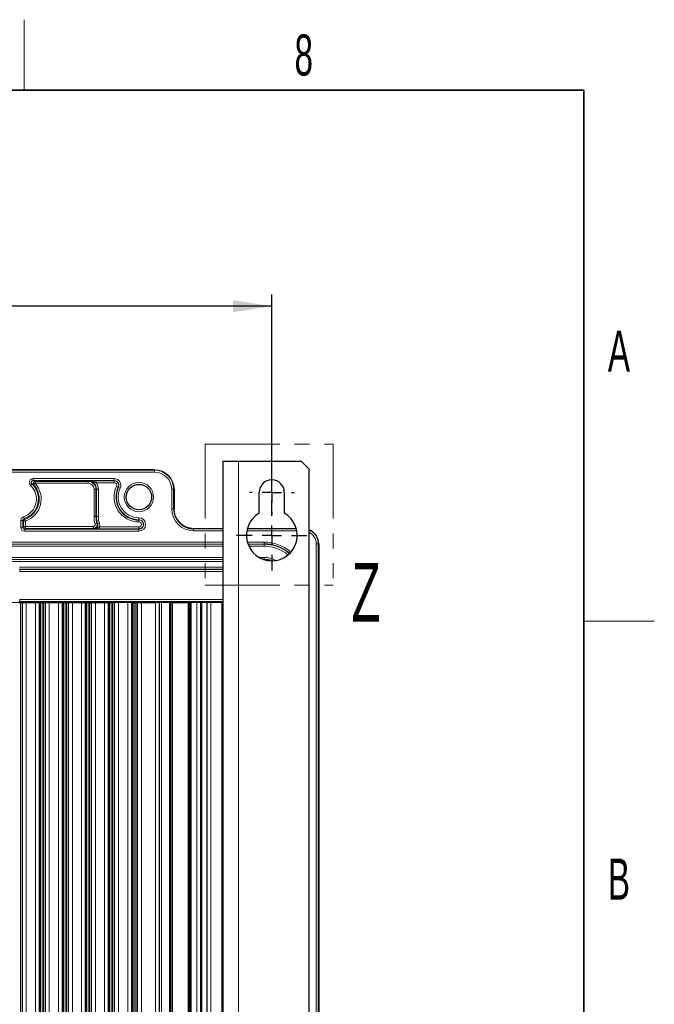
# Model space of a CAD drawing. Header units: millimetres. Extents: x 5 to 418, y 2 to 292.
# Tile 49 of 49: x 360 to 414, y 205 to 288. Entities that reach past the tile are written whole.
import ezdxf

# ---------------------------------------------------------------- set-up
doc = ezdxf.new("R2010")
doc.units = ezdxf.units.MM
doc.linetypes.add('PHANTOM', pattern=[12.7, 6.35, -1.27, 1.27, -1.27, 1.27, -1.27])
doc.layers.add('SLD-0', color=7, linetype='Continuous')
doc.styles.add('SLDTEXTSTYLE0', font='TXT', dxfattribs={"width": 0.605})
doc.dimstyles.new('SLDDIMSTYLE0', dxfattribs={"dimtxt": 4.10931, "dimasz": 3.302, "dimexe": 0, "dimexo": 0.0625, "dimgap": 1.027327, "dimtad": 1, "dimlfac": 3, "dimrnd": 1e-09, "dimzin": 12, "dimdsep": 46, "dimtxsty": 'SLDTEXTSTYLE0', "dimsah": 1, "dimcen": 0.09, "dimadec": 0, "dimazin": 3, "dimtfac": 1, "dimtofl": 0, "dimtmove": 0, "dimatfit": 3, "dimfxl": 1, "dimfrac": 2, "dimtolj": 1, "dimtzin": 12, "dimarcsym": 0})

# ---------------------------------------------------------------- blocks, each defined once
blk = doc.blocks.new('_D_3')
at = {"layer": 'SLD-0', "color": 7}
for p, q in [((314.713, 248.218), (314.713, 265.083)), ((381.38, 248.218), (381.38, 265.083)), ((381.38, 264.083), (314.713, 264.083))]:
    blk.add_line(p, q, dxfattribs=at)
for points in [[(314.713, 264.083), (318.015, 263.575), (318.015, 264.591)], [(381.38, 264.083), (378.078, 264.591), (378.078, 263.575)]]:
    blk.add_solid(points, dxfattribs=at)
at = {"layer": 'SLD-0', "color": 7, "insert": (343.343, 269.54), "char_height": 4.2333, "attachment_point": 1, "style": 'SLDTEXTSTYLE0'}
blk.add_mtext('200', dxfattribs=at)
blk = doc.blocks.new('SW_CENTERMARKSYMBOL_2')
at = {"layer": 'SLD-0', "color": 0}
for p, q in [((0, 1.667), (0, 1.9)), ((-1.667, 0), (-1.9, 0)), ((0, 0), (-0.833, 0)), ((0, 0), (0, 0.833)), ((0, 0), (0, -0.833)), ((0, 0), (0.833, 0)), ((1.667, 0), (1.9, 0)), ((0, -1.667), (0, -1.9))]:
    blk.add_line(p, q, dxfattribs=at)
blk = doc.blocks.new('SW_CENTERMARKSYMBOL_3')
at = {"layer": 'SLD-0', "color": 0}
for p, q in [((0, 1.667), (0, 3)), ((-1.667, 0), (-3, 0)), ((0, 0), (-0.833, 0)), ((0, 0), (0, 0.833)), ((0, 0), (0, -0.833)), ((0, 0), (0.833, 0)), ((1.667, 0), (3, 0)), ((0, -1.667), (0, -3))]:
    blk.add_line(p, q, dxfattribs=at)

msp = doc.modelspace()

# ---------------------------------------------------------------- linework, layer by layer
at = {"color": 7, "linetype": 'PHANTOM', "lineweight": 18}
for p, q in [((375.7051, 252.337), (386.6184, 252.337)), ((375.7051, 252.337), (375.7051, 240.3224)), ((386.6184, 252.337), (386.6184, 240.3224)), ((375.7051, 240.3224), (386.6184, 240.3224))]:
    msp.add_line(p, q, dxfattribs=at)
at = {"color": 7, "linetype": 'Continuous', "lineweight": 25}
for p, q in [((371.3797, 250.151), (324.713, 250.151)), ((377.213, 250.8844), (377.213, 125.8844)), ((377.213, 250.8844), (378.5463, 250.8844)), ((378.5463, 250.8844), (383.8797, 250.8844)), ((384.5463, 250.2177), (383.8797, 250.8844)), ((384.5463, 250.2177), (384.5463, 126.551)), ((373.0463, 248.4844), (373.0463, 246.8177)), ((380.313, 246.4369), (380.313, 248.2177)), ((382.4463, 248.2177), (382.4463, 246.4369)), ((374.713, 245.151), (377.213, 245.151)), ((379.2977, 245.151), (383.4616, 245.151)), ((385.3796, 243.8177), (385.3796, 133.151)), ((359.8213, 238.8177), (359.938, 238.8177)), ((359.938, 238.8177), (360.1047, 238.8177)), ((360.1047, 157.151), (360.1047, 238.8177)), ((360.1047, 238.8177), (360.438, 238.8177)), ((360.438, 238.8177), (361.2213, 238.8177)), ((361.2213, 238.8177), (361.5547, 238.8177)), ((361.5547, 238.8177), (361.5547, 157.151)), ((361.5547, 238.8177), (361.588, 238.8177)), ((361.5547, 157.151), (361.5547, 238.8177)), ((361.588, 238.8177), (361.6213, 238.8177)), ((361.6213, 238.8177), (361.6213, 157.151)), ((361.6213, 238.8177), (361.788, 238.8177)), ((361.788, 238.8177), (361.9047, 238.8177)), ((361.9047, 238.8177), (362.0713, 238.8177)), ((362.0713, 157.151), (362.0713, 238.8177)), ((362.0713, 238.8177), (362.4047, 238.8177)), ((362.4047, 238.8177), (363.188, 238.8177)), ((363.188, 238.8177), (363.5213, 238.8177)), ((363.5213, 238.8177), (363.5213, 157.151)), ((363.5213, 238.8177), (363.5547, 238.8177)), ((363.5213, 157.151), (363.5213, 238.8177)), ((363.5547, 238.8177), (363.588, 238.8177)), ((363.588, 238.8177), (363.588, 157.151)), ((363.588, 238.8177), (363.7546, 238.8177)), ((363.7546, 238.8177), (363.8713, 238.8177)), ((363.8713, 238.8177), (364.038, 238.8177)), ((364.038, 157.151), (364.038, 238.8177)), ((364.038, 238.8177), (364.3713, 238.8177)), ((364.3713, 238.8177), (365.1547, 238.8177)), ((365.1547, 238.8177), (365.488, 238.8177)), ((365.488, 238.8177), (365.488, 157.151)), ((365.488, 238.8177), (365.5214, 238.8177)), ((365.488, 157.151), (365.488, 238.8177)), ((365.5214, 238.8177), (365.5546, 238.8177)), ((365.5546, 238.8177), (365.5546, 157.151)), ((365.5546, 238.8177), (365.7213, 238.8177)), ((365.7213, 238.8177), (365.838, 238.8177)), ((365.838, 238.8177), (366.0047, 238.8177)), ((366.0047, 157.151), (366.0047, 238.8177)), ((366.0047, 238.8177), (366.338, 238.8177)), ((366.338, 238.8177), (367.1213, 238.8177)), ((367.1213, 238.8177), (367.4547, 238.8177)), ((367.4547, 238.8177), (367.4547, 157.151)), ((367.4547, 238.8177), (367.488, 238.8177)), ((367.4547, 157.151), (367.4547, 238.8177)), ((367.488, 238.8177), (367.5213, 238.8177)), ((367.5213, 238.8177), (367.5213, 157.151)), ((367.5213, 238.8177), (367.688, 238.8177)), ((367.688, 238.8177), (367.8047, 238.8177)), ((367.8047, 238.8177), (367.9713, 238.8177)), ((367.9713, 157.151), (367.9713, 238.8177)), ((368.3047, 238.8177), (367.9713, 238.8177)), ((369.088, 238.8177), (368.3047, 238.8177)), ((369.4213, 238.8177), (369.088, 238.8177)), ((369.4213, 238.8177), (369.4213, 157.151)), ((369.4213, 238.8177), (369.4547, 238.8177)), ((369.4213, 238.8177), (369.4213, 157.151)), ((369.4547, 238.8177), (369.488, 238.8177)), ((369.488, 238.8177), (369.488, 157.151)), ((369.488, 238.8177), (369.6546, 238.8177)), ((369.6546, 238.8177), (369.7713, 238.8177)), ((369.7713, 238.8177), (369.938, 238.8177)), ((369.938, 157.151), (369.938, 238.8177)), ((369.938, 238.8177), (370.2713, 238.8177)), ((370.2713, 238.8177), (371.463, 238.8177)), ((371.7963, 238.8177), (371.463, 238.8177)), ((371.7963, 157.151), (371.7963, 238.8177)), ((371.963, 238.8177), (371.7963, 238.8177)), ((372.6463, 238.8177), (371.963, 238.8177)), ((372.6463, 238.8177), (372.7463, 238.8177)), ((372.7463, 238.8177), (372.7463, 157.151)), ((372.7656, 238.8177), (372.7463, 238.8177)), ((372.8867, 238.8177), (372.7656, 238.8177)), ((372.8963, 238.8177), (372.8867, 238.8177)), ((372.8963, 157.151), (372.8963, 238.8177)), ((372.8963, 238.8177), (372.913, 238.8177)), ((372.913, 238.8177), (374.2463, 238.8177)), ((374.2463, 238.8177), (374.2784, 238.8177)), ((374.2784, 238.8177), (374.2784, 157.151)), ((374.2784, 238.8177), (374.2872, 238.8177)), ((374.2872, 238.8177), (374.3954, 238.8177)), ((374.3954, 238.8177), (374.413, 238.8177)), ((374.413, 157.151), (374.413, 238.8177)), ((374.413, 238.8177), (374.513, 238.8177)), ((374.9797, 238.8177), (374.513, 238.8177)), ((375.313, 238.8177), (374.9797, 238.8177)), ((375.313, 157.151), (375.313, 238.8177)), ((375.416, 238.8177), (375.313, 238.8177)), ((375.8797, 238.8177), (375.416, 238.8177)), ((375.8797, 157.151), (375.8797, 238.8177)), ((376.1824, 238.8177), (375.8797, 238.8177)), ((377.113, 238.8177), (376.1824, 238.8177)), ((377.113, 238.8177), (377.213, 238.8177))]:
    msp.add_line(p, q, dxfattribs=at)
at = {"color": 7, "linetype": 'Continuous', "lineweight": 18}
for p, q in [((324.713, 250.1103), (371.3797, 250.1103)), ((371.3797, 250.1103), (371.3797, 250.151)), ((371.3797, 250.151), (371.3797, 250.151)), ((371.3797, 250.1103), (371.3797, 249.9436)), ((378.5463, 250.8844), (378.5463, 125.8844)), ((371.3797, 249.9436), (324.713, 249.9436)), ((361.0309, 249.3905), (367.9381, 249.3905)), ((361.0309, 249.2238), (361.0309, 249.3905)), ((367.9381, 249.2238), (361.0309, 249.2238)), ((367.9381, 249.3905), (367.9381, 249.2238)), ((367.9381, 249.2004), (367.9381, 249.2238)), ((360.9169, 248.9356), (360.803, 248.814)), ((361.1972, 248.9872), (361.0734, 248.8758)), ((361.1972, 249.1539), (365.713, 249.1539)), ((361.1972, 248.9872), (361.1972, 249.1539)), ((365.713, 248.9872), (361.1972, 248.9872)), ((365.713, 249.1539), (365.713, 249.1947)), ((365.713, 249.1539), (365.713, 248.9872)), ((366.3825, 248.4844), (366.2159, 248.4844)), ((366.2159, 246.151), (366.2159, 248.4844)), ((366.3825, 248.4844), (366.4233, 248.4844)), ((366.3825, 248.4844), (366.3825, 246.151)), ((366.3965, 249.2004), (367.9381, 249.2004)), ((366.3965, 249.2004), (366.3965, 249.0338)), ((367.9381, 249.0338), (366.3965, 249.0338)), ((366.4233, 248.4844), (366.59, 248.4844)), ((366.4233, 246.151), (366.4233, 248.4844)), ((366.59, 248.4844), (366.59, 246.151)), ((367.9381, 249.0338), (367.9381, 249.2004)), ((368.1334, 248.7251), (368.2839, 248.6537)), ((368.2839, 248.6537), (368.3051, 248.6437)), ((368.4556, 248.5722), (368.3051, 248.6437)), ((372.8389, 246.8177), (372.8389, 248.4844)), ((372.8389, 248.4844), (373.0055, 248.4844)), ((373.0055, 248.4844), (373.0055, 246.8177)), ((373.0463, 248.4844), (373.0055, 248.4844)), ((373.0463, 246.8177), (373.0463, 248.4844)), ((373.0463, 248.4844), (373.0463, 248.4844)), ((372.8389, 246.8177), (373.0055, 246.8177)), ((373.0055, 246.8177), (373.0463, 246.8177)), ((373.0463, 246.8177), (373.0463, 246.8177)), ((360.2555, 245.9762), (360.2042, 246.1347)), ((360.3768, 245.7675), (360.3214, 245.9246)), ((366.3825, 246.151), (366.2159, 246.151)), ((366.3825, 246.151), (366.4233, 246.151)), ((366.4233, 246.151), (366.59, 246.151)), ((370.0463, 246.0571), (370.0463, 245.8905)), ((370.0463, 245.8671), (370.0463, 245.8905)), ((370.0463, 245.7005), (370.0463, 245.8671)), ((359.9736, 245.2449), (359.9736, 245.8176)), ((360.1402, 245.8176), (359.9736, 245.8176)), ((360.1402, 245.2449), (359.9736, 245.2449)), ((360.1402, 245.8176), (360.1402, 245.2449)), ((360.2101, 245.7675), (360.1402, 245.8176)), ((360.1402, 245.2449), (360.2101, 245.3148)), ((360.2101, 245.3148), (360.2101, 245.7675)), ((360.3768, 245.7675), (360.2101, 245.7675)), ((360.3768, 245.3148), (360.2101, 245.3148)), ((360.3768, 245.1482), (360.3069, 245.0783)), ((360.3069, 244.9116), (360.3069, 245.0783)), ((360.3069, 245.0783), (370.0463, 245.0783)), ((360.3768, 245.7675), (360.3768, 245.3148)), ((360.3768, 245.1482), (360.3768, 245.3148)), ((360.3768, 245.3148), (366.1475, 245.3148)), ((366.1475, 245.1482), (360.3768, 245.1482)), ((366.1475, 245.1482), (366.1475, 245.3148)), ((366.4667, 245.5772), (366.3071, 245.5293)), ((366.5199, 245.544), (366.6783, 245.5957)), ((366.6724, 245.2683), (366.6724, 245.1016)), ((366.6724, 245.2683), (370.0463, 245.2683)), ((370.0463, 245.1016), (366.6724, 245.1016)), ((370.0463, 245.2683), (370.0463, 245.1016)), ((370.0463, 245.1016), (370.0463, 245.0783)), ((370.0463, 244.9116), (370.0463, 245.0783)), ((374.713, 245.151), (374.713, 245.1103)), ((377.213, 245.151), (374.713, 245.151)), ((374.713, 245.151), (374.713, 245.151)), ((374.713, 244.9436), (374.713, 245.1103)), ((374.713, 245.1103), (377.213, 245.1103)), ((379.2864, 245.1103), (383.4729, 245.1103)), ((383.4616, 245.151), (379.2977, 245.151)), ((370.0463, 244.9116), (360.3069, 244.9116)), ((377.213, 244.9436), (374.713, 244.9436)), ((383.5105, 244.9436), (379.2489, 244.9436)), ((318.8797, 243.9815), (377.213, 243.9815)), ((377.213, 243.8148), (318.8797, 243.8148)), ((318.8797, 243.8002), (377.213, 243.8002)), ((377.213, 243.6336), (318.8797, 243.6336)), ((379.2892, 243.9815), (380.713, 243.9815)), ((380.713, 243.8148), (379.3419, 243.8148)), ((379.3473, 243.8002), (380.713, 243.8002)), ((380.713, 243.6336), (379.4168, 243.6336)), ((380.713, 243.8148), (380.713, 243.9815)), ((380.713, 243.8002), (380.713, 243.8148)), ((380.713, 243.8002), (380.713, 243.6336)), ((385.1722, 133.151), (385.1722, 243.8177)), ((385.1722, 243.8177), (385.3389, 243.8177)), ((385.3389, 243.8177), (385.3389, 133.151)), ((385.3796, 243.8177), (385.3389, 243.8177)), ((385.3796, 133.151), (385.3796, 243.8177)), ((385.3796, 243.8177), (385.3796, 243.8177)), ((318.8797, 242.6685), (377.213, 242.6685)), ((380.307, 242.6685), (380.713, 242.6685)), ((380.713, 242.6685), (380.713, 242.5019)), ((377.213, 242.5019), (318.8797, 242.5019)), ((318.8797, 242.4872), (377.213, 242.4872)), ((377.213, 242.3206), (318.8797, 242.3206)), ((359.8592, 241.8381), (377.213, 241.8381)), ((377.213, 241.6714), (359.8592, 241.6714)), ((359.8592, 241.6714), (359.8768, 241.6539)), ((380.713, 242.5019), (380.6758, 242.5019)), ((380.713, 242.5019), (380.713, 242.4895)), ((359.8768, 241.6539), (377.213, 241.6539)), ((359.8768, 241.4872), (359.8768, 241.6539)), ((377.213, 241.4872), (359.8768, 241.4872)), ((356.6024, 238.8216), (377.213, 238.8216)), ((359.8768, 238.9148), (359.8243, 238.8624)), ((359.8768, 238.9148), (359.8768, 239.0815)), ((359.8768, 239.0815), (377.213, 239.0815)), ((377.213, 238.9148), (359.8768, 238.9148)), ((359.938, 157.151), (359.938, 238.8177)), ((360.438, 157.151), (360.438, 238.8177)), ((361.2213, 157.151), (361.2213, 238.8177)), ((361.588, 157.151), (361.588, 238.8177)), ((361.788, 157.151), (361.788, 238.8177)), ((361.9047, 157.151), (361.9047, 238.8177)), ((362.4047, 157.151), (362.4047, 238.8177)), ((363.188, 157.151), (363.188, 238.8177)), ((363.5547, 157.151), (363.5547, 238.8177)), ((363.7546, 157.151), (363.7546, 238.8177)), ((363.8713, 157.151), (363.8713, 238.8177)), ((364.3713, 157.151), (364.3713, 238.8177)), ((365.1547, 157.151), (365.1547, 238.8177)), ((365.5214, 157.151), (365.5214, 238.8177)), ((365.7213, 157.151), (365.7213, 238.8177)), ((365.838, 157.151), (365.838, 238.8177)), ((366.338, 157.151), (366.338, 238.8177)), ((367.1213, 157.151), (367.1213, 238.8177)), ((367.488, 157.151), (367.488, 238.8177)), ((367.688, 157.151), (367.688, 238.8177)), ((367.8047, 157.151), (367.8047, 238.8177)), ((368.3047, 157.151), (368.3047, 238.8177)), ((369.088, 157.151), (369.088, 238.8177)), ((369.4547, 157.151), (369.4547, 238.8177)), ((369.6546, 157.151), (369.6546, 238.8177)), ((369.7713, 157.151), (369.7713, 238.8177)), ((370.2713, 157.151), (370.2713, 238.8177)), ((371.463, 157.151), (371.463, 238.8177)), ((371.963, 157.151), (371.963, 238.8177)), ((372.6463, 157.151), (372.6463, 238.8177)), ((372.7656, 157.151), (372.7656, 238.8177)), ((372.8867, 157.151), (372.8867, 238.8177)), ((372.913, 157.151), (372.913, 238.8177)), ((374.2463, 157.151), (374.2463, 238.8177)), ((374.2872, 157.151), (374.2872, 238.8177)), ((374.3954, 157.151), (374.3954, 238.8177)), ((374.513, 238.8177), (374.513, 157.151)), ((374.9797, 157.151), (374.9797, 238.8177)), ((375.416, 157.151), (375.416, 238.8177)), ((376.1824, 157.151), (376.1824, 238.8177)), ((377.113, 157.151), (377.113, 238.8177))]:
    msp.add_line(p, q, dxfattribs=at)
at = {"color": 7, "linetype": 'Continuous', "lineweight": 25, "flags": 128}
msp.add_lwpolyline([(381.3914, 242.3844), (381.1066, 242.4631), (380.713, 242.5019)], dxfattribs=at)
at = {"color": 7, "linetype": 'Continuous', "lineweight": 18, "flags": 128}
msp.add_lwpolyline([(380.713, 242.4872), (381.1037, 242.4487), (381.3458, 242.3846)], dxfattribs=at)
at = {"color": 7, "linetype": 'Continuous', "lineweight": 18}
msp.add_circle((370.0463, 247.8177), 1.25, dxfattribs=at)
at = {"color": 7, "linetype": 'Continuous', "lineweight": 25}
msp.add_circle((370.0463, 247.8177), 1.0833, dxfattribs=at)
at = {"color": 7, "linetype": 'Continuous', "lineweight": 18}
for centre, radius, start, end in [((371.3797, 248.4844), 1.6666, 0, 90), ((371.3797, 248.4844), 1.6259, 0, 90), ((367.9381, 248.8177), 0.5728, 334.623066, 90), ((367.9381, 248.8177), 0.4061, 334.623066, 90), ((371.3797, 248.4844), 1.4592, 0, 90), ((359.713, 247.651), 1.5939, 287.947655, 46.855388), ((359.713, 247.651), 1.7606, 287.947655, 46.855388), ((359.713, 247.651), 1.8305, 289.41273, 41.995581), ((359.713, 247.651), 1.9971, 289.41273, 41.995581), ((361.1974, 248.9872), 0.1667, 90.062549, 221.933032), ((365.713, 248.4844), 0.6695, 0, 90), ((365.713, 248.4844), 0.5029, 0, 90), ((365.713, 248.4844), 0.877, 0, 38.791731), ((370.0463, 247.8177), 2.1172, 154.623066, 270), ((367.9381, 248.8177), 0.3827, 334.623066, 90), ((367.9381, 248.8177), 0.2161, 334.623066, 90), ((370.0463, 247.8177), 1.9272, 154.623066, 270), ((370.0463, 247.8177), 1.7606, 154.623066, 270), ((374.713, 246.8177), 1.8741, 180, 270), ((374.713, 246.8177), 1.6667, 180, 270), ((360.3768, 245.7674), 0.1667, 109.426236, 179.986494), ((368.3797, 246.151), 2.1638, 180, 196.697534), ((368.3797, 246.151), 1.9563, 180, 198.075858), ((368.3797, 246.151), 1.7897, 180, 198.075858), ((370.0463, 245.4844), 0.5728, 270, 90), ((370.0463, 245.4844), 0.4061, 270, 90), ((370.0463, 245.4844), 0.3827, 270, 90), ((360.3768, 245.3149), 0.1667, 180.020437, 269.979563), ((370.0463, 245.4844), 0.2161, 270, 90), ((384.0463, 243.8177), 1.3333, 0, 67.974805), ((384.0463, 243.8177), 1.2926, 0, 67.242541), ((384.0463, 243.8177), 1.1259, 0, 63.635244), ((380.713, 240.4844), 3.4971, 48.970303, 90), ((380.713, 240.4844), 3.3158, 49.113629, 90), ((380.713, 240.4844), 3.1492, 49.506849, 90), ((380.713, 240.4844), 2.1841, 62.060204, 90)]:
    msp.add_arc(centre, radius, start, end, dxfattribs=at)
at = {"color": 7, "linetype": 'Continuous', "lineweight": 25}
for centre, radius, start, end in [((381.3797, 248.2177), 1.0667, 0, 180), ((365.713, 248.4844), 0.7104, 0, 90), ((370.0463, 247.8177), 1.9506, 154.623066, 270), ((374.713, 246.8177), 1.7074, 180, 270), ((368.3797, 246.151), 1.9971, 180, 196.697534), ((381.3797, 244.551), 2.1667, 119.492373, 60.507627), ((380.713, 240.4844), 3.3305, 49.091722, 90)]:
    msp.add_arc(centre, radius, start, end, dxfattribs=at)
at = {"color": 7, "linetype": 'Continuous', "lineweight": 18}
for major_axis, ratio, start_param, end_param in [((-0.2358, -0.2358), 0.9996955, 5.4979394, 7.0684312), ((0.118, 0.118), 0.999087, 2.3563468, 3.9268385)]:
    msp.add_ellipse((360.307, 245.245), major_axis=major_axis, ratio=ratio, start_param=start_param, end_param=end_param, dxfattribs=at)
for points, knots in [([(360.803, 248.814), (360.7781, 248.8423), (360.7284, 248.899), (360.6949, 249.0093), (360.6974, 249.1229), (360.7381, 249.2297), (360.8116, 249.3162), (360.9124, 249.3779), (360.9904, 249.3862), (361.0309, 249.3905)], [0, 0, 0, 0, 0.1413951, 0.2827948, 0.4240817, 0.565233, 0.7063261, 0.8474641, 1, 1, 1, 1]), ([(361.0309, 249.2238), (361.0106, 249.2217), (360.9716, 249.2176), (360.9211, 249.1868), (360.8843, 249.1435), (360.8639, 249.0901), (360.8627, 249.0333), (360.8796, 248.9781), (360.9045, 248.9498), (360.9169, 248.9356)], [0, 0, 0, 0, 0.1527231, 0.2938721, 0.4348452, 0.5758281, 0.7170025, 0.8584256, 1, 1, 1, 1]), ([(361.0309, 249.2238), (361.0595, 249.2123), (361.1174, 249.189), (361.1704, 249.1657), (361.1972, 249.1539)], [0, 0, 0, 0, 0.4934645, 1, 1, 1, 1]), ([(361.0734, 248.8758), (361.0481, 248.8859), (360.9981, 248.9059), (360.9437, 248.9258), (360.9169, 248.9356)], [0, 0, 0, 0, 0.5065402, 1, 1, 1, 1]), ([(365.713, 249.1947), (365.714, 249.1947), (365.7185, 249.1947), (365.7356, 249.1947), (365.8071, 249.1931), (365.98, 249.1739), (366.187, 249.1094), (366.3432, 249.053), (366.3965, 249.0338)], [0, 0, 0, 0, 0.0042918, 0.0193151, 0.0738545, 0.3125828, 0.7654747, 1, 1, 1, 1]), ([(359.9736, 245.8176), (359.9772, 245.8551), (359.9846, 245.9301), (360.0422, 246.0294), (360.1187, 246.1), (360.1788, 246.1244), (360.2042, 246.1347)], [0, 0, 0, 0, 0.2681622, 0.53632557, 0.80446491, 1, 1, 1, 1]), ([(360.2555, 245.9762), (360.2428, 245.971), (360.2128, 245.9588), (360.1745, 245.9235), (360.1457, 245.8739), (360.142, 245.8364), (360.1402, 245.8176)], [0, 0, 0, 0, 0.1955515, 0.4636778, 0.7318224, 1, 1, 1, 1]), ([(360.2555, 245.9762), (360.2564, 245.9754), (360.2647, 245.9689), (360.2866, 245.9516), (360.3076, 245.9353), (360.3214, 245.9246)], [0, 0, 0, 0, 0.04231408, 0.3750908, 1, 1, 1, 1]), ([(366.4667, 245.5772), (366.474, 245.5403), (366.4884, 245.4663), (366.462, 245.3543), (366.4028, 245.2573), (366.3141, 245.1858), (366.2238, 245.1522), (366.167, 245.1492), (366.1475, 245.1482)], [0, 0, 0, 0, 0.18112615, 0.36227231, 0.54337697, 0.72444012, 0.90549979, 1, 1, 1, 1]), ([(366.1475, 245.3148), (366.1572, 245.3153), (366.1856, 245.3168), (366.2308, 245.3336), (366.2752, 245.3693), (366.3048, 245.4179), (366.318, 245.4739), (366.3107, 245.5109), (366.3071, 245.5293)], [0, 0, 0, 0, 0.0945099, 0.2755736, 0.4566265, 0.6377178, 0.81886, 1, 1, 1, 1]), ([(366.2031, 245.1073), (366.1938, 245.1141), (366.1751, 245.1277), (366.1568, 245.1413), (366.1475, 245.1482)], [0, 0, 0, 0, 0.49338636, 1, 1, 1, 1]), ([(366.2031, 245.1073), (366.2252, 245.1087), (366.2847, 245.1122), (366.3768, 245.149), (366.4638, 245.2226), (366.5207, 245.321), (366.5443, 245.4337), (366.528, 245.5072), (366.5199, 245.544)], [0, 0, 0, 0, 0.106077, 0.2848328, 0.4635557, 0.6423149, 0.8211433, 1, 1, 1, 1]), ([(366.2031, 245.1073), (366.2038, 245.1073), (366.2385, 245.1072), (366.3462, 245.1194), (366.4697, 245.181), (366.5859, 245.2402), (366.6452, 245.2595), (366.6724, 245.2683)], [0, 0, 0, 0, 0.0041559, 0.2094687, 0.6454354, 0.8379757, 1, 1, 1, 1]), ([(366.6724, 245.1016), (366.6265, 245.1017), (366.5349, 245.1019), (366.3859, 245.1034), (366.2832, 245.1054), (366.2212, 245.1069), (366.2035, 245.1073), (366.2031, 245.1073)], [0, 0, 0, 0, 0.23038283, 0.4597607, 0.84558143, 0.99645792, 1, 1, 1, 1]), ([(366.4667, 245.5772), (366.4705, 245.5748), (366.4881, 245.5637), (366.5059, 245.5527), (366.5199, 245.544)], [0, 0, 0, 0, 0.2148944, 1, 1, 1, 1]), ([(366.6783, 245.5957), (366.6912, 245.5403), (366.7167, 245.4306), (366.687, 245.322), (366.6724, 245.2683)], [0, 0, 0, 0, 0.5055166, 1, 1, 1, 1])]:
    msp.add_open_spline(points, degree=3, knots=knots, dxfattribs=at)
at = {"color": 7, "linetype": 'Continuous', "lineweight": 25}
msp.add_open_spline([(365.713, 249.1947), (365.7137, 249.1947), (365.77, 249.1955), (365.9165, 249.1975), (366.14, 249.1999), (366.3257, 249.2003), (366.3965, 249.2004)], degree=3, knots=[0, 0, 0, 0, 0.0034948, 0.278168, 0.7244241, 1, 1, 1, 1], dxfattribs=at)
at = {"layer": 'SLD-0', "lineweight": 18}
for p, q in [((360.25, 282.5), (360.25, 288.5)), ((408, 237.25), (414, 237.25))]:
    msp.add_line(p, q, dxfattribs=at)
at = {"layer": 'SLD-0', "lineweight": 35}
for p, q in [((408, 282.5), (26, 282.5)), ((408, 12), (408, 282.5))]:
    msp.add_line(p, q, dxfattribs=at)

# ---------------------------------------------------------------- block references
at = {"layer": 'SLD-0', "color": 7}
for name, p in [('SW_CENTERMARKSYMBOL_2', (381.3797, 248.2177)), ('SW_CENTERMARKSYMBOL_3', (381.3797, 244.551))]:
    msp.add_blockref(name, p, dxfattribs=at)

# ---------------------------------------------------------------- texts
at = {"color": 7, "linetype": 'PHANTOM', "lineweight": 18, "insert": (388.1884, 242.211), "char_height": 5, "attachment_point": 1, "style": 'SLDTEXTSTYLE0'}
msp.add_mtext('Z', dxfattribs=at)
at = {"layer": 'SLD-0', "char_height": 3.5, "attachment_point": 2, "style": 'SLDTEXTSTYLE0'}
for s, insert in [('8', (384.1027, 287.243)), ('A', (410.9816, 262.0011)), ('B', (410.9816, 217.0011))]:
    msp.add_mtext(s, dxfattribs=dict(at, insert=insert))

# ---------------------------------------------------------------- dimensions: what is measured, and where the dimension line sits
at = {"layer": 'SLD-0', "color": 7}
dim = msp.add_linear_dim(base=(314.713, 264.0827), p1=(381.3797, 248.2177), p2=(314.713, 248.2177), dimstyle='SLDDIMSTYLE0', dxfattribs=at)
dim.commit()
dim.dimension.update_dxf_attribs({"geometry": '_D_3', "text_midpoint": (348.0463, 264.0827), "dimtype": 160})

doc.saveas('drawing.dxf')
